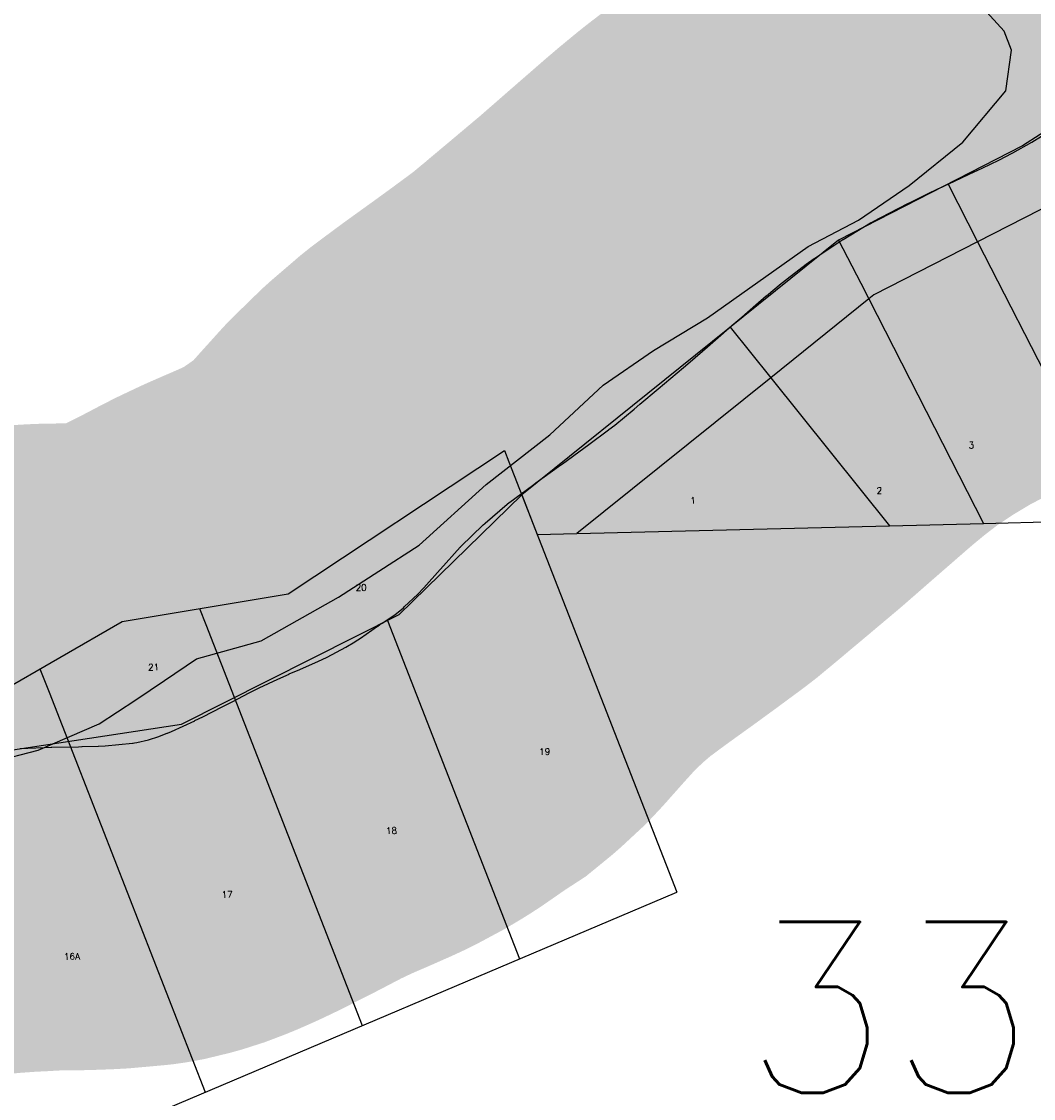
# Model space of a CAD drawing. Header units: feet. Extents: x 18803 to 104580, y -6601 to 116448.
# Tile 73 of 102: x 62800 to 64364, y 86722 to 88386. Entities that reach past the tile are written whole.
import ezdxf

# ---------------------------------------------------------------- set-up
doc = ezdxf.new("R2010")
doc.units = ezdxf.units.FT
doc.header["$LTSCALE"] = 100
doc.header["$MEASUREMENT"] = 0
for name, color, linetype in [('ELPC BOLD TITLE SHEET', 3, 'Continuous'), ('ELPC-XIST', 6, 'Continuous'), ('ELRP', 253, 'Continuous'), ('ET-SEC NUMBS', 253, 'Continuous'), ('ETRP', 1, 'Continuous'), ('SL-VICINITY MAP', 2, 'Continuous')]:
    doc.layers.add(name, color=color, linetype=linetype)
doc.styles.add('L100', font='simplex.shx', dxfattribs={"height": 10})
doc.styles.add('L2640', font='simplex.shx', dxfattribs={"height": 264})

msp = doc.modelspace()

# ---------------------------------------------------------------- linework, layer by layer
at = {"layer": 'ELPC BOLD TITLE SHEET', "const_width": 1000}
msp.add_lwpolyline([(64868.51709649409, 88512.16433583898), (64832.99269724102, 88498.28221426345), (64822.42394787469, 88494.28859337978), (64822.34858633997, 88494.26025218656), (64783.56274260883, 88479.74384153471), (64782.99196305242, 88479.52215204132), (64776.53795216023, 88476.92338469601), (64735.21243835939, 88458.09235234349), (64734.4108670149, 88457.6976157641), (64733.2991676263, 88457.11072785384), (64692.59533264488, 88434.13262202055), (64690.88604550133, 88433.10551192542), (64690.14804089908, 88432.64185207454), (64652.08547746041, 88407.66046349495), (64651.51085160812, 88407.26014408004), (64609.65793570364, 88377.14136550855), (64609.49874805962, 88377.02853227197), (64566.90361538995, 88345.42485658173), (64566.65174951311, 88345.2355888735), (64542.59397995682, 88326.92626954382), (64525.62496989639, 88313.88817547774), (64500.64012408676, 88295.72584332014), (64500.52012509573, 88295.63914018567), (64485.30127258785, 88284.70974611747), (64485.2404302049, 88284.6659145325), (64459.43689364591, 88266.01819770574), (64459.24106483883, 88265.87813796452), (64443.00611459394, 88254.38700958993), (64443.0021171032, 88254.3841820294), (64442.99771317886, 88254.3810656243), (64419.30411700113, 88237.62533478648), (64419.03976086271, 88237.44099651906), (64402.27867548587, 88225.91728160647), (64377.2058489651, 88209.43839772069), (64376.53199534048, 88209.01116289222), (64361.45495165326, 88199.79491050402), (64332.20838789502, 88183.38282774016), (64331.33573957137, 88182.91622488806), (64310.5860255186, 88172.35857315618), (64284.72660410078, 88159.97159030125), (64284.71597056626, 88159.96648755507), (64284.7050316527, 88159.96124452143), (64264.58686898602, 88150.30136253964), (64241.87112149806, 88139.7291601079), (64241.84215222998, 88139.71561075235), (64241.81312504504, 88139.70207878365), (64217.76957170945, 88128.43803618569), (64217.51676806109, 88128.3178583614), (64199.09144190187, 88119.43101785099), (64171.16180864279, 88105.83837644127), (64170.7013523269, 88105.60827156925), (64155.14321658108, 88097.62809890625), (64116.4985137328, 88077.39469461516), (64115.8370867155, 88077.03602212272), (64112.25782205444, 88075.02715579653), (64070.1209604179, 88049.76982613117), (64069.63319099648, 88049.47039293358), (64063.20786294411, 88045.43183845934), (64025.86717438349, 88020.6504744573), (64025.16889774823, 88020.1717018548), (64012.94589748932, 88011.51673419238), (63983.22389406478, 87988.75497891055), (63982.84072992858, 87988.45641143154), (63973.86142240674, 87981.33775750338), (63951.14633243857, 87962.58035792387), (63950.78142887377, 87962.27395630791), (63934.74634857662, 87948.58351079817), (63913.10811028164, 87929.71683410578), (63913.07955877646, 87929.69203626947), (63913.05105003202, 87929.66721140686), (63897.72409694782, 87916.37273187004), (63897.70053671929, 87916.35222984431), (63897.6769770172, 87916.33177212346), (63872.58572800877, 87894.47398293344), (63872.53242596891, 87894.4274363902), (63860.1703567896, 87883.60572787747), (63860.12819110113, 87883.56888801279), (63833.49139097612, 87860.34179548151), (63822.96011021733, 87851.4808155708), (63822.94576688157, 87851.46875512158), (63793.82759484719, 87827.00122484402), (63793.77377683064, 87826.95588491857), (63783.9160533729, 87818.62950201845), (63783.81491081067, 87818.54449192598), (63755.4713995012, 87794.83921460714), (63746.77743711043, 87787.43398796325), (63716.81957680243, 87762.55850471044), (63707.75963913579, 87755.57989314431), (63707.31751112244, 87755.24651900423), (63677.00078903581, 87732.87224723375), (63676.94602762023, 87732.83172428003), (63669.01279735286, 87726.94551965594), (63668.81390704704, 87726.79937273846), (63635.93505661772, 87702.87330376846), (63629.66782909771, 87698.3945943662), (63594.82071705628, 87673.27593898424), (63594.64189350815, 87673.1459206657), (63589.55807752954, 87669.41762845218), (63554.4724800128, 87643.37485199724), (63553.71066962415, 87642.78793374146), (63550.76713474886, 87640.43499343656), (63516.47542928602, 87611.02026939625), (63515.983025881, 87610.5874329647), (63513.58233655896, 87608.42506479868), (63479.04174776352, 87574.77886426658), (63478.81428467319, 87574.54838912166), (63478.02836352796, 87573.71573784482), (63447.40366225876, 87539.78539233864), (63447.14640790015, 87539.49809423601), (63447.05271658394, 87539.39290044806), (63421.87416794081, 87510.97162099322), (63421.31937590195, 87510.36403303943), (63412.65060265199, 87501.15214586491), (63391.51799789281, 87481.54377588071), (63390.23950948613, 87480.43050377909), (63376.84313752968, 87469.48910710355), (63357.08731268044, 87456.67312809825), (63355.95850872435, 87455.89544532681), (63350.60315245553, 87451.98149328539), (63350.10939374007, 87451.62998628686), (63323.82261936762, 87433.40580001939), (63315.79047523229, 87428.22670204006), (63315.08386479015, 87427.7880343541), (63300.90731102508, 87419.32020261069), (63272.51569554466, 87404.0826910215), (63271.35834158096, 87403.50455314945), (63258.77420394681, 87397.67265932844), (63230.16884878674, 87385.04398444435), (63229.93527976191, 87384.9424222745), (63213.60936355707, 87377.95153659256), (63213.42891212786, 87377.87336369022), (63195.80378761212, 87370.14960112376), (63167.00173454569, 87356.5254429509), (63166.33061429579, 87356.19495194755), (63151.83201719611, 87348.76929077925), (63125.27023109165, 87334.83111650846), (63110.20040921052, 87327.15296242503), (63110.11981140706, 87327.11207680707), (63079.9694775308, 87311.88436579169), (63079.94814775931, 87311.87362978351), (63079.92689921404, 87311.86291024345), (63067.95468262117, 87305.84381103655), (63067.45765848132, 87305.60048453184), (63049.76445530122, 87297.16942405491), (63031.80568065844, 87289.19646181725), (63025.65037247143, 87286.62391290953), (63024.81741768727, 87286.2920418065), (63010.43875746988, 87280.84012708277), (62997.86825293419, 87276.80683019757), (62996.06041058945, 87276.29800448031), (62978.22695342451, 87271.96743665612), (62974.50106477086, 87271.28445459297), (62972.52751199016, 87270.99776184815), (62971.32973786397, 87270.86880356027), (62929.26926363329, 87267.12033572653), (62918.68083178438, 87266.54146733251), (62918.13803031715, 87266.51680651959), (62893.54960220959, 87265.62661832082), (62893.21514294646, 87265.61636650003), (62887.87068931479, 87265.4822026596), (62846.51516194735, 87264.99694213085), (62845.64372492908, 87264.97461573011), (62834.82914986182, 87264.54736776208), (62822.17566455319, 87263.82847978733), (62822.11179615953, 87263.82478877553), (62809.67157178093, 87263.0936963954), (62797.50472781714, 87262.67080435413), (62796.68323421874, 87262.62805578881), (62757.48583451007, 87259.86314536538), (62716.98635786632, 87256.03361169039), (62716.50356609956, 87255.98418062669), (62715.55220390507, 87255.87931317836), (62690.33789885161, 87252.77473376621), (62690.30768824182, 87252.77106054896), (62690.27746245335, 87252.7673544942), (62672.2075774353, 87250.5796137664), (62672.0390470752, 87250.55970507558), (62646.75360516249, 87247.64708784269), (62638.1520500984, 87246.62301343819), (62638.03945260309, 87246.60937573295), (62608.63608727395, 87242.98739688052), (62608.5893088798, 87242.98167631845), (62587.2662507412, 87240.39307659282), (62572.47948619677, 87238.35004824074), (62541.62790991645, 87233.73874821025), (62541.60972552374, 87233.73601005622), (62541.59158911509, 87233.733292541), (62539.3360619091, 87233.39279994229), (62538.45412436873, 87233.2437001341), (62508.79616847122, 87227.6894566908), (62491.16788299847, 87223.98227064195), (62490.65317985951, 87223.8687188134), (62466.44778685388, 87218.27781478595), (62441.39796955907, 87210.63170428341), (62439.44522543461, 87209.9466376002), (62408.887383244, 87197.79145992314), (62394.06025375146, 87191.25226011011), (62393.6211973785, 87191.05396521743), (62376.32298963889, 87183.05644475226), (62347.61581754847, 87168.32890210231), (62347.21083712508, 87168.11662668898), (62316.36881520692, 87151.60367861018), (62303.31765137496, 87144.24318056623), (62302.68459575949, 87143.873543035), (62285.5063406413, 87133.49482699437)], dxfattribs=at)
at = {"layer": 'ELPC-XIST'}
msp.add_lwpolyline([(62797.50472781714, 87262.67080435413), (62809.67157178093, 87263.0936963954), (62822.11179615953, 87263.82478877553), (62822.17566455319, 87263.82847978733), (62834.82914986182, 87264.54736776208), (62845.64372492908, 87264.97461573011), (62846.51516194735, 87264.99694213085), (62887.87068931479, 87265.4822026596), (62893.21514294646, 87265.61636650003), (62893.54960220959, 87265.62661832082), (62918.13803031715, 87266.51680651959), (62918.68083178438, 87266.54146733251), (62929.26926363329, 87267.12033572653), (62971.32973786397, 87270.86880356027), (62972.52751199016, 87270.99776184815), (62974.50106477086, 87271.28445459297), (62978.22695342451, 87271.96743665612), (62996.06041058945, 87276.29800448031), (62997.86825293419, 87276.80683019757), (63010.43875746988, 87280.84012708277), (63024.81741768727, 87286.2920418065), (63025.65037247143, 87286.62391290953), (63031.80568065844, 87289.19646181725), (63049.76445530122, 87297.16942405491), (63067.45765848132, 87305.60048453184), (63067.95468262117, 87305.84381103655), (63079.92689921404, 87311.86291024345), (63079.94814775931, 87311.87362978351), (63079.9694775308, 87311.88436579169), (63110.11981140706, 87327.11207680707), (63110.20040921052, 87327.15296242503), (63125.27023109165, 87334.83111650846), (63151.83201719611, 87348.76929077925), (63166.33061429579, 87356.19495194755), (63167.00173454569, 87356.5254429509), (63195.80378761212, 87370.14960112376), (63213.42891212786, 87377.87336369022), (63213.60936355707, 87377.95153659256), (63229.93527976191, 87384.9424222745), (63230.16884878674, 87385.04398444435), (63258.77420394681, 87397.67265932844), (63271.35834158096, 87403.50455314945), (63272.51569554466, 87404.0826910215), (63300.90731102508, 87419.32020261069), (63315.08386479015, 87427.7880343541), (63315.79047523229, 87428.22670204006), (63323.82261936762, 87433.40580001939), (63350.10939374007, 87451.62998628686), (63350.60315245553, 87451.98149328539), (63355.95850872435, 87455.89544532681), (63357.08731268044, 87456.67312809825), (63376.84313752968, 87469.48910710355), (63390.23950948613, 87480.43050377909), (63391.51799789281, 87481.54377588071), (63412.65060265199, 87501.15214586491), (63421.31937590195, 87510.36403303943), (63421.87416794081, 87510.97162099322), (63447.05271658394, 87539.39290044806), (63447.14640790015, 87539.49809423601), (63447.40366225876, 87539.78539233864), (63478.02836352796, 87573.71573784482), (63478.81428467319, 87574.54838912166), (63479.04174776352, 87574.77886426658), (63513.58233655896, 87608.42506479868), (63515.983025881, 87610.5874329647), (63516.47542928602, 87611.02026939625), (63550.76713474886, 87640.43499343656), (63553.71066962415, 87642.78793374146), (63554.4724800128, 87643.37485199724), (63589.55807752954, 87669.41762845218), (63594.64189350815, 87673.1459206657), (63594.82071705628, 87673.27593898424), (63629.66782909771, 87698.3945943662), (63635.93505661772, 87702.87330376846), (63668.81390704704, 87726.79937273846), (63669.01279735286, 87726.94551965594), (63676.94602762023, 87732.83172428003), (63677.00078903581, 87732.87224723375), (63707.31751112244, 87755.24651900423), (63707.75963913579, 87755.57989314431), (63716.81957680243, 87762.55850471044), (63746.77743711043, 87787.43398796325), (63755.4713995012, 87794.83921460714), (63783.81491081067, 87818.54449192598), (63783.9160533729, 87818.62950201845), (63793.77377683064, 87826.95588491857), (63793.82759484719, 87827.00122484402), (63822.94576688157, 87851.46875512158), (63822.96011021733, 87851.4808155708), (63833.49139097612, 87860.34179548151), (63860.12819110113, 87883.56888801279), (63860.1703567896, 87883.60572787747), (63872.53242596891, 87894.4274363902), (63872.58572800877, 87894.47398293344), (63897.6769770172, 87916.33177212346), (63897.70053671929, 87916.35222984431), (63897.72409694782, 87916.37273187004), (63913.05105003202, 87929.66721140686), (63913.07955877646, 87929.69203626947), (63913.10811028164, 87929.71683410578), (63934.74634857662, 87948.58351079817), (63950.78142887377, 87962.27395630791), (63951.14633243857, 87962.58035792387), (63973.86142240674, 87981.33775750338), (63982.84072992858, 87988.45641143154), (63983.22389406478, 87988.75497891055), (64012.94589748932, 88011.51673419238), (64025.16889774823, 88020.1717018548), (64025.86717438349, 88020.6504744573), (64063.20786294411, 88045.43183845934), (64069.63319099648, 88049.47039293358), (64070.1209604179, 88049.76982613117), (64112.25782205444, 88075.02715579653), (64115.8370867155, 88077.03602212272), (64116.4985137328, 88077.39469461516), (64155.14321658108, 88097.62809890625), (64170.7013523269, 88105.60827156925), (64171.16180864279, 88105.83837644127), (64199.09144190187, 88119.43101785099), (64217.51676806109, 88128.3178583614), (64217.76957170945, 88128.43803618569), (64241.81312504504, 88139.70207878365), (64241.84215222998, 88139.71561075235), (64241.87112149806, 88139.7291601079), (64264.58686898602, 88150.30136253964), (64284.7050316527, 88159.96124452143), (64284.71597056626, 88159.96648755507), (64284.72660410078, 88159.97159030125), (64310.5860255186, 88172.35857315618), (64331.33573957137, 88182.91622488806), (64332.20838789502, 88183.38282774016), (64361.45495165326, 88199.79491050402), (64376.53199534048, 88209.01116289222)], dxfattribs=at)
at = {"layer": 'ELRP'}
for p, q in [((64581.14283929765, 88346.91905042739), (64347.32313182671, 88194.08194760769)), ((64347.32313182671, 88194.08194760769), (64062.90354388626, 88048.52869963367)), ((64232.04195299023, 88135.08618669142), (64277.598525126, 88046.06597137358)), ((64397.59915342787, 88107.47693583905), (64277.598525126, 88046.06597137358)), ((64062.90354388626, 88048.52869963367), (63572.98069924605, 87655.05130104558)), ((64062.90354388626, 88048.52869963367), (64097.02997207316, 87981.84365633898)), ((64277.598525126, 88046.06597137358), (64117.55587727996, 87964.16328887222)), ((64277.598525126, 88046.06597137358), (64497.71661193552, 87615.94231271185)), ((64097.02997207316, 87981.84365633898), (64109.42137349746, 87957.63013079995)), ((64109.42137349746, 87957.63013079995), (63957.89268764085, 87835.93114538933)), ((64117.55587727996, 87964.16328887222), (64109.42137349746, 87957.63013079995)), ((64109.42137349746, 87957.63013079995), (64286.95345360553, 87610.72202827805)), ((63895.2739441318, 87913.89840108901), (63957.89268764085, 87835.93114538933)), ((63957.89268764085, 87835.93114538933), (63658.08856845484, 87595.14599688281)), ((63957.89268764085, 87835.93114538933), (64141.65779816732, 87607.1232748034)), ((63212.22393674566, 87501.75687743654), (63546.38543809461, 87723.20815717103)), ((63546.38543809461, 87723.20815717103), (63553.17512269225, 87705.80793110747)), ((63553.17512269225, 87705.80793110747), (63812.77272641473, 87040.52563037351)), ((63383.5484418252, 87469.7652118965), (63572.98069924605, 87655.05130104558)), ((63572.98069924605, 87655.05130104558), (63596.94707174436, 87593.63161454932)), ((63658.08856845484, 87595.14599688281), (64141.65779816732, 87607.1232748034)), ((64141.65779816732, 87607.1232748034), (64286.95345360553, 87610.72202827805)), ((64286.95345360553, 87610.72202827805), (64497.71661193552, 87615.94231271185)), ((63596.94707174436, 87593.63161454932), (63658.08856845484, 87595.14599688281)), ((62955.1419847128, 87459.27685197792), (63212.22393674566, 87501.75687743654)), ((63075.10027000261, 87479.09866744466), (63084.69699734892, 87454.50470834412)), ((62716.49016845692, 87321.40194471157), (62955.1419847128, 87459.27685197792)), ((63046.87071302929, 87300.43840795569), (63383.5484418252, 87469.7652118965)), ((63365.54462765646, 87460.71047482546), (63569.69838688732, 86937.51657512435)), ((63084.69699734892, 87454.50470834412), (63326.62404736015, 86834.50751987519)), ((62828.18569854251, 87385.93114500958), (62842.34087137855, 87349.65505533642)), ((62842.34087137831, 87349.65505533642), (63083.54970783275, 86731.49846462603)), ((62438.13225880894, 87208.01966445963), (63046.87071302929, 87300.43840795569)), ((61081.71098465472, 85883.16739012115), (63812.77272641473, 87040.52563037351))]:
    msp.add_line(p, q, dxfattribs=at)
at = {"layer": 'SL-VICINITY MAP'}
msp.add_lwpolyline([(62757.46500992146, 87242.82706600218), (62825.69054067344, 87260.22448483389), (62919.82630320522, 87300.96674827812), (62976.71052829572, 87337.8864676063), (63020.73538314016, 87367.77574585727), (63070.54537947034, 87401.5926623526), (63170.21904144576, 87429.29065998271), (63289.82370277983, 87496.65254069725), (63414.58487350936, 87577.21410367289), (63517.79933647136, 87670.58728452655), (63616.33142795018, 87747.48648720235), (63698.88751604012, 87824.15351868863), (63776.85658015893, 87877.78558497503), (63860.22052245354, 87928.21486597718), (64015.68451277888, 88038.75329447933), (64093.84427192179, 88079.26338672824), (64171.81333604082, 88132.89545301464), (64254.93890955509, 88199.72720156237), (64321.43851556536, 88279.44207862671), (64330.17736511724, 88341.91161614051), (64318.69303818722, 88371.27539716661), (64286.38064476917, 88406.89886706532)], dxfattribs=at)

# ---------------------------------------------------------------- texts
at = {"layer": 'ET-SEC NUMBS', "style": 'L2640'}
msp.add_text('33', height=264, dxfattribs=at).set_placement((63914.73173049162, 86730.78008564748))
at = {"layer": 'ETRP', "style": 'L100'}
for s, rotation, p in [('3', 0.7760899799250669, (64263.8567407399, 87726.5430702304)), ('2', 0.7760899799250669, (64121.59053885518, 87656.3657403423)), ('1', 0.7760899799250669, (63833.58254720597, 87641.17972599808)), ('20', 1.399395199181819, (63316.37518692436, 87506.39532406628)), ('21', 1.399395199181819, (62995.52095112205, 87383.2954131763)), ('19', 1.399395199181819, (63600.05158358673, 87252.65901768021)), ('18', 1.399395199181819, (63363.29696804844, 87130.71415458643)), ('17', 1.399395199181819, (63109.35872360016, 87032.05566576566)), ('16A', 1.399395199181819, (62865.504305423, 86936.13667217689))]:
    msp.add_text(s, height=10, rotation=rotation, dxfattribs=at).set_placement(p)

doc.saveas('drawing.dxf')
